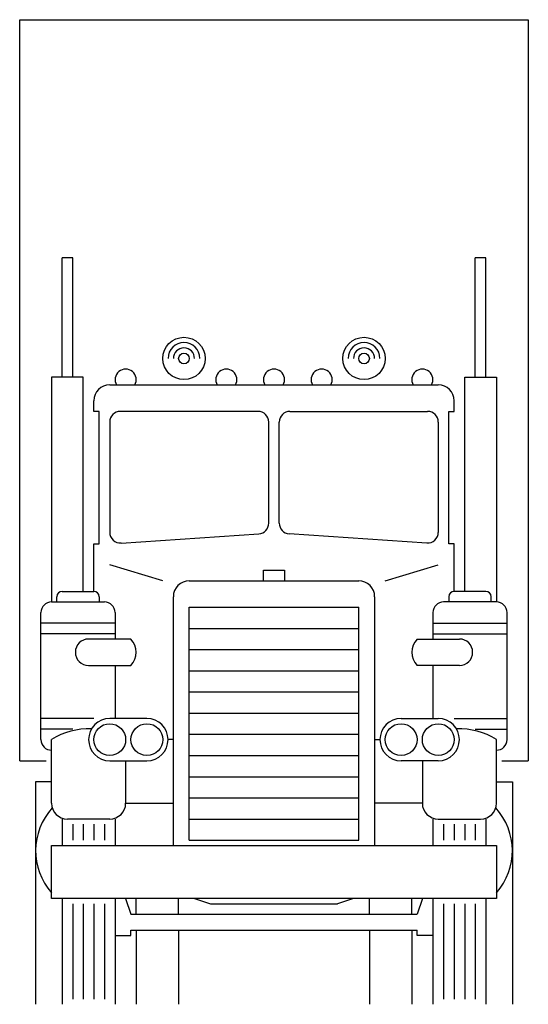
# Model space of a CAD drawing. Extents: x 2284 to 2380, y 1428 to 1614.
import ezdxf

# ---------------------------------------------------------------- set-up
doc = ezdxf.new("R2010")
doc.units = 0
doc.header["$MEASUREMENT"] = 0
doc.layers.get('0').update_dxf_attribs({"linetype": 'CONTINUOUS'})
doc.layers.add('CAR_DTL', color=7, linetype='CONTINUOUS')

msp = doc.modelspace()

# ---------------------------------------------------------------- linework, layer by layer
for p, q in [((2284, 1614), (2380, 1614)), ((2284, 1474), (2284, 1614)), ((2380, 1614), (2380, 1474)), ((2292, 1546.5), (2292, 1569)), ((2294, 1569), (2292, 1569)), ((2294, 1546.5), (2294, 1569)), ((2370, 1546.5), (2370, 1569)), ((2372, 1569), (2370, 1569)), ((2372, 1546.5), (2372, 1569)), ((2296, 1546.5), (2290, 1546.5)), ((2290, 1546.5), (2290, 1504)), ((2296, 1506), (2296, 1546.5)), ((2368, 1546.5), (2374, 1546.5)), ((2368, 1506), (2368, 1546.5)), ((2374, 1546.5), (2374, 1504)), ((2301, 1545), (2363, 1545)), ((2298, 1540), (2298, 1542)), ((2366, 1540), (2366, 1542)), ((2299, 1540), (2298, 1540)), ((2299, 1515), (2299, 1540)), ((2329, 1540), (2303, 1540)), ((2335, 1540), (2361, 1540)), ((2365, 1515), (2365, 1540)), ((2365, 1540), (2366, 1540)), ((2301, 1538), (2301, 1517.14)), ((2331, 1518.87), (2331, 1538)), ((2333, 1518.87), (2333, 1538)), ((2363, 1538), (2363, 1517.14)), ((2303.13, 1515.14), (2329.13, 1516.88)), ((2360.87, 1515.14), (2334.87, 1516.88)), ((2298, 1506), (2298, 1515)), ((2298, 1515), (2299, 1515)), ((2366, 1515), (2365, 1515)), ((2366, 1506), (2366, 1515)), ((2316, 1508), (2348, 1508)), ((2291, 1504), (2291, 1505)), ((2292, 1506), (2298, 1506)), ((2299, 1505), (2299, 1504)), ((2313, 1458), (2313, 1505)), ((2351, 1505), (2351, 1458)), ((2365, 1505), (2365, 1504)), ((2372, 1506), (2366, 1506)), ((2373, 1504), (2373, 1505)), ((2290, 1504), (2300, 1504)), ((2316, 1459), (2316, 1503)), ((2316, 1503), (2348, 1503)), ((2348, 1459), (2348, 1503)), ((2374, 1504), (2364, 1504)), ((2288, 1478), (2288, 1502)), ((2302, 1502), (2302, 1497)), ((2362, 1502), (2362, 1497)), ((2376, 1478), (2376, 1502)), ((2305, 1497), (2297, 1497)), ((2359, 1497), (2367, 1497)), ((2297, 1492), (2305, 1492)), ((2302, 1492), (2302, 1482)), ((2367, 1492), (2359, 1492)), ((2362, 1492), (2362, 1482)), ((2308, 1482), (2301, 1482)), ((2356, 1482), (2363, 1482)), ((2290, 1466), (2290, 1478)), ((2374, 1466), (2374, 1478)), ((2284, 1474), (2289, 1474)), ((2301, 1474), (2308, 1474)), ((2304, 1474), (2304, 1466)), ((2363, 1474), (2356, 1474)), ((2360, 1474), (2360, 1466)), ((2375, 1474), (2380, 1474)), ((2287, 1470), (2287, 1428)), ((2377, 1470), (2377, 1428)), ((2292, 1463), (2292, 1458)), ((2301, 1463), (2293, 1463)), ((2302, 1463), (2302, 1458)), ((2362, 1463), (2362, 1458)), ((2363, 1463), (2371, 1463)), ((2372, 1463), (2372, 1458)), ((2290, 1458), (2374, 1458)), ((2290, 1448), (2290, 1458)), ((2374, 1458), (2374, 1448)), ((2374, 1448), (2290, 1448)), ((2292, 1448), (2292, 1428)), ((2302, 1448), (2302, 1428)), ((2362, 1448), (2362, 1428)), ((2372, 1448), (2372, 1428)), ((2305, 1442), (2359, 1442)), ((2305, 1441), (2305, 1442)), ((2314, 1442), (2314, 1428)), ((2350, 1442), (2350, 1428)), ((2359, 1441), (2359, 1442)), ((2302, 1441), (2305, 1441)), ((2362, 1441), (2359, 1441))]:
    msp.add_line(p, q)
for centre in [(2301, 1478), (2308, 1478), (2356, 1478), (2363, 1478)]:
    msp.add_circle(centre, 3)
for centre, radius, start, end in [((2301, 1542), 3, 90, 180), ((2363, 1542), 3, 0, 90), ((2303, 1538), 2, 90, 180), ((2329, 1538), 2, 0, 90), ((2335, 1538), 2, 90, 180), ((2361, 1538), 2, 0, 90), ((2329, 1518.87), 2, 273.8141, 0), ((2335, 1518.87), 2, 180, 266.1859), ((2303, 1517.14), 2, 180, 273.8141), ((2361, 1517.14), 2, 266.1859, 0), ((2316, 1505), 3, 90, 180), ((2348, 1505), 3, 0, 90), ((2292, 1505), 1, 90, 180), ((2298, 1505), 1, 0, 90), ((2366, 1505), 1, 90, 180), ((2372, 1505), 1, 0, 90), ((2290, 1502), 2, 90, 180), ((2300, 1502), 2, 0, 90), ((2364, 1502), 2, 90, 180), ((2374, 1502), 2, 0, 90), ((2297, 1494.5), 2.5, 90, 270), ((2302.38, 1494.5), 3.62, 316.3972, 43.6028), ((2361.62, 1494.5), 3.62, 136.3972, 223.6028), ((2367, 1494.5), 2.5, 270, 90), ((2301, 1478), 4, 90, 270), ((2308, 1478), 4, 270, 90), ((2356, 1478), 4, 90, 270), ((2363, 1478), 4, 270, 90), ((2297, 1467), 13.04, 87.5759, 122.4712), ((2367, 1467), 13.04, 57.5288, 92.4241), ((2290, 1478), 2, 180, 270), ((2374, 1478), 2, 270, 0), ((2293, 1466), 3, 180, 270), ((2301, 1466), 3, 270, 0), ((2363, 1466), 3, 180, 270), ((2371, 1466), 3, 270, 0)]:
    msp.add_arc(centre, radius, start, end)
at = {"layer": 'CAR_DTL'}
for p, q in [((2311, 1508), (2301, 1511)), ((2353, 1508), (2363, 1511)), ((2330, 1510), (2334, 1510)), ((2330, 1508), (2330, 1510)), ((2334, 1510), (2334, 1508)), ((2302, 1500), (2288, 1500)), ((2362, 1500), (2376, 1500)), ((2302, 1498), (2288, 1498)), ((2316, 1499), (2348, 1499)), ((2362, 1498), (2376, 1498)), ((2316, 1495), (2348, 1495)), ((2316, 1491), (2348, 1491)), ((2316, 1487), (2348, 1487)), ((2316, 1483), (2348, 1483)), ((2298, 1482), (2288, 1482)), ((2366, 1482), (2376, 1482)), ((2294, 1480), (2288, 1480)), ((2316, 1479), (2348, 1479)), ((2370, 1480), (2376, 1480)), ((2313, 1478), (2312, 1478)), ((2351, 1478), (2352, 1478)), ((2316, 1475), (2348, 1475)), ((2290, 1470), (2287, 1470)), ((2316, 1471), (2348, 1471)), ((2374, 1470), (2377, 1470)), ((2304, 1466), (2313, 1466)), ((2316, 1467), (2348, 1467)), ((2360, 1466), (2351, 1466)), ((2294, 1462), (2294, 1459)), ((2296, 1462), (2296, 1459)), ((2298, 1462), (2298, 1459)), ((2300, 1462), (2300, 1459)), ((2316, 1463), (2348, 1463)), ((2364, 1462), (2364, 1459)), ((2366, 1462), (2366, 1459)), ((2368, 1462), (2368, 1459)), ((2370, 1462), (2370, 1459)), ((2316, 1459), (2348, 1459)), ((2304, 1448), (2305, 1445)), ((2306, 1445), (2306, 1448)), ((2314, 1445), (2314, 1448)), ((2317, 1448), (2320, 1447)), ((2347, 1448), (2344, 1447)), ((2350, 1445), (2350, 1448)), ((2358, 1445), (2358, 1448)), ((2360, 1448), (2359, 1445)), ((2294, 1447), (2294, 1429)), ((2296, 1447), (2296, 1429)), ((2298, 1447), (2298, 1429)), ((2300, 1447), (2300, 1429)), ((2320, 1447), (2344, 1447)), ((2364, 1447), (2364, 1429)), ((2366, 1447), (2366, 1429)), ((2368, 1447), (2368, 1429)), ((2370, 1447), (2370, 1429)), ((2305, 1445), (2359, 1445)), ((2306, 1442), (2306, 1428)), ((2358, 1442), (2358, 1428))]:
    msp.add_line(p, q, dxfattribs=at)
for centre, radius in [((2315, 1550), 4), ((2349, 1550), 4), ((2315, 1550), 1), ((2349, 1550), 1)]:
    msp.add_circle(centre, radius, dxfattribs=at)
for centre, radius, start, end in [((2315, 1550), 3, 0, 180), ((2315, 1550), 2, 0, 180), ((2349, 1550), 3, 0, 180), ((2349, 1550), 2, 0, 180), ((2304, 1546), 2, 330, 210), ((2323, 1546), 2, 330, 210), ((2332, 1546), 2, 330, 210), ((2341, 1546), 2, 330, 210), ((2360, 1546), 2, 330, 210), ((2299, 1457), 12, 137.588, 221.4096), ((2365, 1457), 12, 318.5904, 42.412)]:
    msp.add_arc(centre, radius, start, end, dxfattribs=at)

doc.saveas('drawing.dxf')
